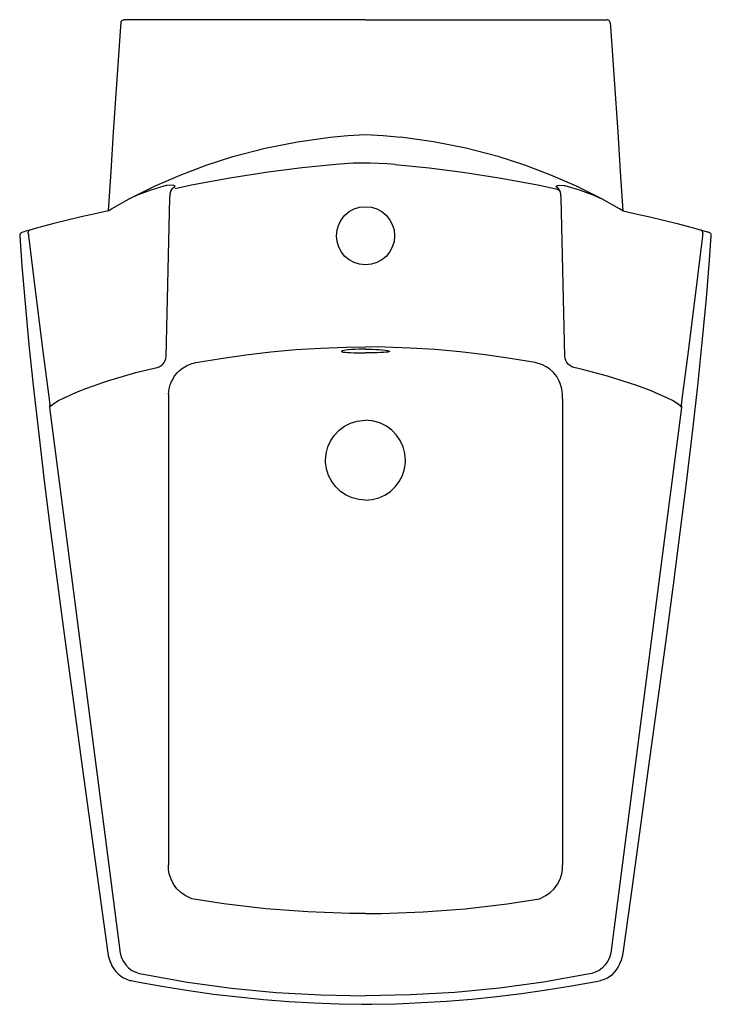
# Model space of a CAD drawing. Header units: millimetres. Extents: x -0.208 to 0.208, y -0.592 to 0.
import ezdxf

# ---------------------------------------------------------------- set-up
doc = ezdxf.new("R2010")
doc.units = ezdxf.units.MM
doc.layers.add('BLOCKS', color=3, linetype='Continuous')

msp = doc.modelspace()

# ---------------------------------------------------------------- linework, layer by layer
at = {"layer": 'BLOCKS'}
for p, q in [((0, 0), (-0.14514, 0)), ((0, 0), (0.14514, 0)), ((-0.15275, -0.11369), (-0.14213, -0.10779)), ((-0.11987, -0.20253), (-0.11763, -0.10724)), ((0.11987, -0.20253), (0.11763, -0.10724)), ((0.15275, -0.11369), (0.14213, -0.10779)), ((-0.15483, -0.1149), (-0.15275, -0.11369)), ((0.15483, -0.1149), (0.15275, -0.11369)), ((0.20212, -0.12661), (0.20556, -0.12764)), ((0.10657, -0.20773), (0.10201, -0.20632)), ((-0.13049, -0.21041), (-0.1253, -0.20919)), ((0.11104, -0.21046), (0.1106, -0.21012)), ((0.13049, -0.21041), (0.1253, -0.20919)), ((-0.18051, -0.22709), (-0.18034, -0.227)), ((-0.11849, -0.22521), (-0.11849, -0.50844)), ((0.11858, -0.22806), (0.11849, -0.22521)), ((0.11858, -0.22806), (0.11858, -0.50844)), ((0.18051, -0.22709), (0.18034, -0.227)), ((-0.1361, -0.57378), (-0.13366, -0.57427)), ((0.1361, -0.57378), (0.13366, -0.57427))]:
    msp.add_line(p, q, dxfattribs=at)
at = {"layer": 'BLOCKS', "flags": 128}
for points in [[(-0.14713, -0.00186), (-0.1473, -0.00416), (-0.14953, -0.03595), (-0.15171, -0.06767)], [(-0.14713, -0.00186), (-0.14707, -0.00149), (-0.14694, -0.00114), (-0.14675, -0.00082), (-0.1465, -0.00054), (-0.1462, -0.00031), (-0.14587, -0.00014), (-0.14551, -0.00004), (-0.14514, 0)], [(0.14713, -0.00186), (0.14707, -0.00149), (0.14694, -0.00114), (0.14675, -0.00082), (0.1465, -0.00054), (0.1462, -0.00031), (0.14587, -0.00014), (0.14551, -0.00004), (0.14514, 0)], [(0.14713, -0.00186), (0.1473, -0.00416), (0.14953, -0.03595), (0.15171, -0.06767)], [(-0.15171, -0.06769), (-0.15328, -0.09126), (-0.15483, -0.1149)], [(-0.14213, -0.10779), (-0.12697, -0.10022), (-0.1115, -0.09346), (-0.09576, -0.0875), (-0.07978, -0.08236), (-0.06045, -0.07729), (-0.04091, -0.0734), (-0.0212, -0.07069)], [(-0.02117, -0.07069), (-0.0106, -0.06973), (0, -0.06911)], [(0, -0.06911), (0.01059, -0.06973), (0.02117, -0.07069)], [(0.14213, -0.10779), (0.12697, -0.10022), (0.1115, -0.09346), (0.09576, -0.0875), (0.07978, -0.08236), (0.06045, -0.07729), (0.04091, -0.0734), (0.0212, -0.07069)], [(0.15171, -0.06769), (0.15328, -0.09126), (0.15483, -0.1149)], [(-0.01778, -0.08705), (-0.0382, -0.0891), (-0.05857, -0.09169), (-0.08167, -0.0953), (-0.10466, -0.09964), (-0.11444, -0.10175)], [(0.01778, -0.08705), (0.01279, -0.08667), (0.0078, -0.08642), (0.0028, -0.08628), (-0.00223, -0.08628), (-0.00742, -0.0864), (-0.01001, -0.08651), (-0.01259, -0.08666), (-0.01778, -0.08705)], [(0.01778, -0.08705), (0.0382, -0.0891), (0.05857, -0.09169), (0.08167, -0.0953), (0.10466, -0.09964), (0.11444, -0.10175)], [(-0.12126, -0.10013), (-0.12908, -0.10259), (-0.13677, -0.10546), (-0.14213, -0.10779)], [(-0.11982, -0.09978), (-0.12054, -0.09994), (-0.12126, -0.10013)], [(-0.11447, -0.10042), (-0.11447, -0.10041), (-0.11553, -0.09984), (-0.11692, -0.09959), (-0.11944, -0.09972), (-0.11982, -0.09978)], [(-0.11709, -0.10335), (-0.11703, -0.1032), (-0.11611, -0.10158), (-0.11576, -0.10119), (-0.11478, -0.10053), (-0.11447, -0.10042)], [(0.11447, -0.10042), (0.11447, -0.10041), (0.11553, -0.09984), (0.11692, -0.09959), (0.11944, -0.09972), (0.11982, -0.09978)], [(0.11709, -0.10335), (0.11703, -0.1032), (0.11611, -0.10158), (0.11576, -0.10119), (0.11478, -0.10053), (0.11447, -0.10042)], [(0.11982, -0.09978), (0.12054, -0.09994), (0.12126, -0.10013)], [(0.12126, -0.10013), (0.12908, -0.10259), (0.13677, -0.10546), (0.14213, -0.10779)], [(-0.11763, -0.10724), (-0.11761, -0.10663), (-0.11759, -0.10603), (-0.11744, -0.10469), (-0.11709, -0.10335)], [(0.11444, -0.10175), (0.11485, -0.10184), (0.11524, -0.10196), (0.11562, -0.10212), (0.11598, -0.10232), (0.1163, -0.10254), (0.1166, -0.10278), (0.11686, -0.10306), (0.11709, -0.10335)], [(0.11763, -0.10724), (0.11761, -0.10663), (0.11759, -0.10603), (0.11744, -0.10469), (0.11709, -0.10335)], [(-0.15484, -0.11502), (-0.16268, -0.11671), (-0.17098, -0.1186), (-0.17926, -0.12058), (-0.18752, -0.12266), (-0.19575, -0.12483)], [(0.15474, -0.115), (0.16268, -0.11671), (0.17098, -0.1186), (0.17926, -0.12058), (0.18752, -0.12266), (0.19575, -0.12483)], [(-0.20197, -0.12657), (-0.20303, -0.12688), (-0.20434, -0.12727), (-0.20537, -0.12758), (-0.20613, -0.12783), (-0.20665, -0.12801), (-0.20681, -0.12807), (-0.20698, -0.12816), (-0.20716, -0.12826), (-0.20741, -0.12847), (-0.20775, -0.12888), (-0.20799, -0.12945), (-0.20803, -0.13006)], [(-0.20802, -0.13006), (-0.20673, -0.14801), (-0.20481, -0.1708), (-0.20245, -0.19555), (-0.19969, -0.22184), (-0.19656, -0.24937), (-0.19321, -0.27743), (-0.18942, -0.30776), (-0.18532, -0.33945), (-0.1809, -0.37274), (-0.17615, -0.40786), (-0.17108, -0.44501), (-0.16567, -0.4844), (-0.16003, -0.52524), (-0.15497, -0.56154)], [(-0.20285, -0.12868), (-0.2029, -0.12803), (-0.20279, -0.12742), (-0.20252, -0.12693), (-0.20212, -0.12662), (-0.20198, -0.12657), (-0.20195, -0.12656)], [(-0.20285, -0.12868), (-0.20285, -0.12869), (-0.20285, -0.12869), (-0.20285, -0.12869), (-0.20285, -0.12869)], [(-0.20285, -0.12869), (-0.2028, -0.1292), (-0.2027, -0.13038), (-0.2026, -0.13157), (-0.20259, -0.13172)], [(-0.19575, -0.12483), (-0.19741, -0.12528), (-0.19992, -0.12598), (-0.20195, -0.12656)], [(0.15497, -0.56154), (0.15955, -0.52865), (0.16502, -0.48916), (0.17053, -0.44905), (0.17609, -0.40828), (0.18084, -0.37321), (0.18525, -0.34003), (0.18932, -0.30856), (0.19307, -0.27857), (0.19687, -0.24678), (0.19986, -0.22025), (0.20279, -0.19216), (0.2051, -0.16751), (0.20699, -0.14466), (0.20801, -0.13006)], [(0.19575, -0.12483), (0.19741, -0.12528), (0.19992, -0.12598), (0.20195, -0.12656)], [(0.20285, -0.12868), (0.2029, -0.12803), (0.20279, -0.12742), (0.20252, -0.12693), (0.20212, -0.12662), (0.20198, -0.12657), (0.20195, -0.12656)], [(0.20285, -0.12869), (0.2028, -0.1292), (0.2027, -0.13038), (0.2026, -0.13157), (0.20259, -0.13172)], [(0.20801, -0.13006), (0.20802, -0.12962), (0.20786, -0.12908), (0.20761, -0.12868), (0.20734, -0.1284), (0.20713, -0.12825), (0.20699, -0.12816), (0.20687, -0.1281), (0.20672, -0.12803), (0.20651, -0.12795), (0.20594, -0.12776), (0.20556, -0.12764)], [(-0.20259, -0.13172), (-0.19975, -0.15441), (-0.19687, -0.17709), (-0.19361, -0.2027), (-0.19032, -0.22831), (-0.18987, -0.23184)], [(0.20259, -0.13172), (0.19975, -0.15441), (0.19687, -0.17709), (0.19361, -0.2027), (0.19032, -0.22831), (0.18987, -0.23184)], [(-0.10201, -0.20632), (-0.08708, -0.20375), (-0.07207, -0.20158), (-0.05702, -0.19983), (-0.04192, -0.19848), (-0.02679, -0.19755), (-0.01164, -0.19703), (0, -0.1969)], [(0, -0.19818), (-0.00158, -0.19819), (-0.00396, -0.19824), (-0.00623, -0.19833), (-0.00833, -0.19845), (-0.01019, -0.1986), (-0.01176, -0.19878), (-0.01301, -0.19897), (-0.0139, -0.19918), (-0.01439, -0.19938), (-0.01445, -0.19958), (-0.01409, -0.19976), (-0.01334, -0.19992), (-0.0122, -0.20007), (-0.01072, -0.20019), (-0.00893, -0.20029), (-0.00689, -0.20037), (-0.00466, -0.20042), (-0.00236, -0.20045), (0, -0.20046), (0, -0.20046)], [(0.10201, -0.20632), (0.08708, -0.20375), (0.07207, -0.20158), (0.05702, -0.19983), (0.04192, -0.19848), (0.0268, -0.19755), (0.01164, -0.19703), (0, -0.1969)], [(0, -0.19818), (0.00158, -0.19819), (0.00393, -0.19824), (0.00623, -0.19833), (0.0083, -0.19845), (0.01019, -0.1986), (0.01174, -0.19878), (0.01301, -0.19897), (0.0139, -0.19918), (0.01439, -0.19938), (0.01445, -0.19958), (0.01409, -0.19976), (0.01335, -0.19992), (0.0122, -0.20007), (0.01074, -0.20019), (0.00893, -0.20029), (0.00692, -0.20037), (0.00466, -0.20042), (0.00239, -0.20045), (0, -0.20046), (0, -0.20046)], [(-0.1253, -0.20919), (-0.12405, -0.20877), (-0.1229, -0.20813), (-0.12189, -0.20728), (-0.12105, -0.20626), (-0.12043, -0.2051), (-0.12003, -0.20384), (-0.11987, -0.20253)], [(-0.10657, -0.20773), (-0.10435, -0.20689), (-0.10201, -0.20632)], [(0.1253, -0.20919), (0.12405, -0.20877), (0.1229, -0.20813), (0.12189, -0.20728), (0.12105, -0.20626), (0.12043, -0.2051), (0.12003, -0.20384), (0.11987, -0.20253)], [(-0.18034, -0.227), (-0.17615, -0.22509), (-0.17191, -0.22333), (-0.16762, -0.22166), (-0.15742, -0.21805), (-0.15448, -0.2171), (-0.1456, -0.21439), (-0.13807, -0.21231), (-0.13049, -0.21041)], [(-0.11658, -0.21739), (-0.1156, -0.21557), (-0.11504, -0.21469), (-0.11444, -0.21387), (-0.11304, -0.21225), (-0.11208, -0.21133), (-0.11104, -0.21046)], [(-0.11104, -0.21046), (-0.11082, -0.21028), (-0.1106, -0.21012)], [(-0.1106, -0.21012), (-0.10969, -0.20946), (-0.10873, -0.20885), (-0.10767, -0.20826), (-0.10657, -0.20773)], [(0.1106, -0.21012), (0.10873, -0.20885), (0.10657, -0.20773)], [(0.11658, -0.21739), (0.11504, -0.21469), (0.11304, -0.21225), (0.11104, -0.21046)], [(0.18034, -0.227), (0.1719, -0.22332), (0.16327, -0.22006), (0.1456, -0.21439), (0.13049, -0.21041)], [(-0.11849, -0.22521), (-0.11838, -0.2236), (-0.11812, -0.22199), (-0.11794, -0.22118), (-0.11773, -0.22038), (-0.11748, -0.21959), (-0.11719, -0.2188), (-0.1169, -0.21809), (-0.11658, -0.21739)], [(0.11849, -0.22521), (0.11812, -0.22199), (0.11719, -0.2188), (0.11658, -0.21739)], [(-0.18929, -0.2323), (-0.18748, -0.23086), (-0.18463, -0.22915), (-0.18129, -0.22745), (-0.18079, -0.22722), (-0.18051, -0.22709)], [(0.18929, -0.2323), (0.18748, -0.23086), (0.18463, -0.22915), (0.18129, -0.22745), (0.18079, -0.22722), (0.18051, -0.22709)], [(-0.18987, -0.23184), (-0.19002, -0.23256), (-0.19009, -0.23292), (-0.19017, -0.23327), (-0.19017, -0.23329)], [(-0.19017, -0.23329), (-0.19016, -0.23328), (-0.18996, -0.23304), (-0.18975, -0.23279), (-0.18952, -0.23255), (-0.18929, -0.2323)], [(-0.19017, -0.23329), (-0.17735, -0.33194), (-0.1705, -0.38469), (-0.16368, -0.43745), (-0.15687, -0.49021), (-0.15007, -0.54297)], [(0.19017, -0.23329), (0.17735, -0.33194), (0.1705, -0.38469), (0.16368, -0.43745), (0.15687, -0.49021), (0.15007, -0.54297)], [(0.19017, -0.23329), (0.19016, -0.23328), (0.18996, -0.23304), (0.18975, -0.23279), (0.18952, -0.23255), (0.18929, -0.2323)], [(0.18987, -0.23184), (0.19002, -0.23256), (0.19009, -0.23292), (0.19017, -0.23327), (0.19017, -0.23329)], [(0, -0.289), (-0.00404, -0.28866), (-0.00795, -0.28764), (-0.01163, -0.28599), (-0.01498, -0.28375), (-0.01791, -0.28097), (-0.02034, -0.27774), (-0.02219, -0.27415), (-0.02341, -0.27029), (-0.02397, -0.26629), (-0.024, -0.26513), (-0.02366, -0.26097), (-0.02261, -0.25694), (-0.02092, -0.25325), (-0.01865, -0.24989), (-0.01584, -0.24698), (-0.01259, -0.24457), (-0.00898, -0.24274), (-0.00511, -0.24155), (0, -0.241)], [(0, -0.289), (0.00404, -0.28866), (0.00795, -0.28764), (0.01163, -0.28599), (0.01498, -0.28375), (0.01791, -0.28097), (0.02034, -0.27774), (0.02219, -0.27415), (0.02341, -0.27029), (0.02397, -0.26629), (0.024, -0.26513), (0.02366, -0.26097), (0.02261, -0.25694), (0.02092, -0.25325), (0.01865, -0.24989), (0.01584, -0.24698), (0.01259, -0.24457), (0.00898, -0.24274), (0.00511, -0.24155), (0, -0.241)], [(-0.11548, -0.52011), (-0.11699, -0.51712), (-0.11801, -0.51381), (-0.11841, -0.51115), (-0.11849, -0.50844)], [(0.11556, -0.52011), (0.11708, -0.51712), (0.1181, -0.51381), (0.1185, -0.51115), (0.11858, -0.50844)], [(-0.10454, -0.52885), (-0.10847, -0.52694), (-0.11108, -0.52512), (-0.11346, -0.52283), (-0.11548, -0.52011)], [(0.10463, -0.52885), (0.10856, -0.52694), (0.11117, -0.52512), (0.11354, -0.52283), (0.11556, -0.52011)], [(0, -0.53769), (-0.00944, -0.53762), (-0.03468, -0.53673), (-0.05987, -0.53483), (-0.08513, -0.5319), (-0.10454, -0.52885)], [(0.00009, -0.53769), (0.00953, -0.53762), (0.03477, -0.53673), (0.05996, -0.53483), (0.08522, -0.5319), (0.10463, -0.52885)], [(-0.15007, -0.54297), (-0.14884, -0.55224), (-0.14754, -0.5615)], [(0.15007, -0.54297), (0.14884, -0.55224), (0.14754, -0.5615)], [(-0.14754, -0.5615), (-0.14742, -0.56214), (-0.14672, -0.56445), (-0.14567, -0.56662), (-0.14426, -0.56864), (-0.14254, -0.57042), (-0.14049, -0.57194), (-0.13822, -0.57309), (-0.1361, -0.57378)], [(0.14754, -0.5615), (0.14742, -0.56214), (0.14672, -0.56445), (0.14567, -0.56662), (0.14426, -0.56864), (0.14254, -0.57042), (0.14049, -0.57194), (0.13822, -0.57309), (0.1361, -0.57378)], [(-0.1535, -0.56695), (-0.1525, -0.56915), (-0.15144, -0.57093), (-0.15023, -0.57256), (-0.14885, -0.57402), (-0.14731, -0.57531), (-0.14561, -0.5764), (-0.14375, -0.57728), (-0.14178, -0.57792), (-0.14101, -0.57805)], [(0.1416, -0.57794), (0.1418, -0.57791), (0.14372, -0.57729), (0.14549, -0.57647), (0.14707, -0.57548), (0.14851, -0.57434), (0.1498, -0.57306), (0.15095, -0.57164), (0.15197, -0.57009), (0.15288, -0.56838), (0.15348, -0.56694)], [(-0.13366, -0.57427), (-0.10717, -0.57894), (-0.08052, -0.58258), (-0.05374, -0.58518), (-0.02689, -0.58674), (0, -0.58726)], [(0.13366, -0.57427), (0.10717, -0.57894), (0.08052, -0.58258), (0.05374, -0.58518), (0.02689, -0.58674), (0, -0.58726)], [(-0.14102, -0.57805), (-0.13618, -0.57902), (-0.1213, -0.58169), (-0.10635, -0.58407), (-0.09135, -0.58615), (-0.07633, -0.58793), (-0.06129, -0.58941), (-0.04622, -0.59059), (-0.03111, -0.59148), (-0.01599, -0.59206), (-0.0023, -0.59232)], [(0.0023, -0.59232), (0.00354, -0.59232), (0.01858, -0.59199), (0.03369, -0.59135), (0.0488, -0.59041), (0.06388, -0.58917), (0.07893, -0.58764), (0.09394, -0.58581), (0.1089, -0.58368), (0.12383, -0.58126), (0.13873, -0.57853), (0.1416, -0.57794)], [(-0.0023, -0.59233), (-0.00069, -0.59234), (0.0023, -0.59231)]]:
    msp.add_lwpolyline(points, dxfattribs=at)
at = {"layer": 'BLOCKS'}
msp.add_circle((0, -0.13), 0.0175, dxfattribs=at)
for centre, radius, start, end in [((-0.13189, -0.55816), 0.02333, 188.31957, 202.1217), ((0.1327, -0.55831), 0.0225, 337.46189, 352.38522)]:
    msp.add_arc(centre, radius, start, end, dxfattribs=at)

doc.saveas('drawing.dxf')
